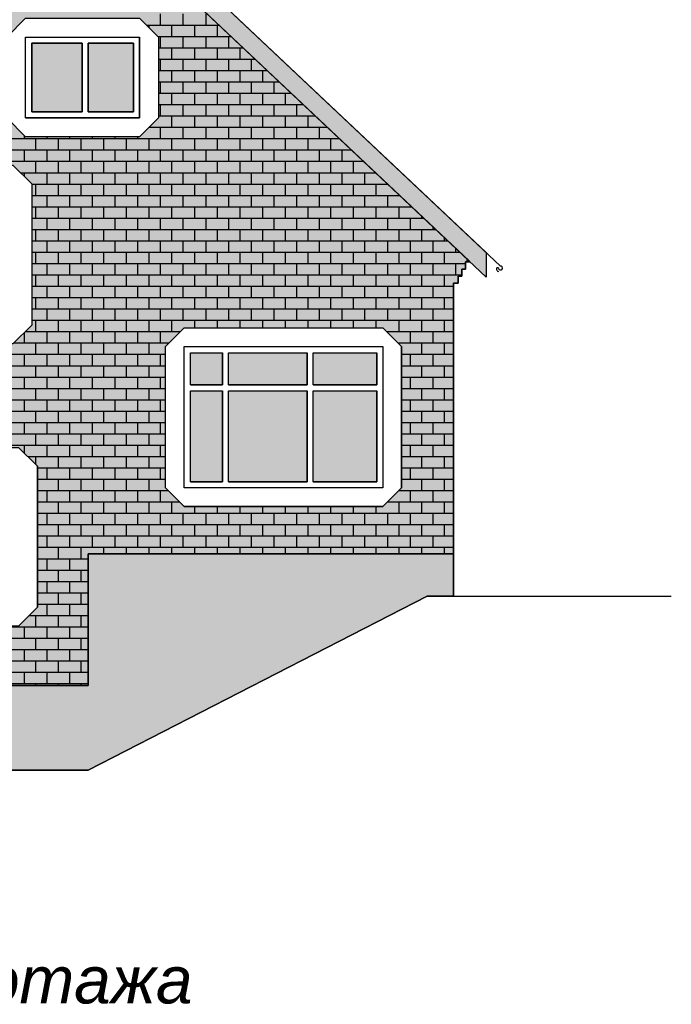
# Model space of a CAD drawing. Header units: millimetres. Extents: x 84778 to 227326, y -44398 to 146312.
# Tile 14 of 67: x 156916 to 163840, y -1358 to 9106. Entities that reach past the tile are written whole.
import ezdxf

# ---------------------------------------------------------------- set-up
doc = ezdxf.new("R2010")
doc.units = ezdxf.units.MM
doc.header["$LTSCALE"] = 10
for name, color, linetype, lineweight in [('Основная', 7, 'Continuous', 30), ('основной', 7, 'Continuous', 30), ('Тонкая', 7, 'Continuous', 25)]:
    doc.layers.add(name, color=color, linetype=linetype, lineweight=lineweight)
for name, color, linetype in [('ОТМЫВКА', 254, 'Continuous'), ('Отмывка 2', 7, 'Continuous'), ('Текст', 7, 'Continuous')]:
    doc.layers.add(name, color=color, linetype=linetype)
doc.styles.add('STIL 888', font='ARIALI.TTF')

msp = doc.modelspace()

# ---------------------------------------------------------------- hatches: boundary and pattern name
at = {"layer": 'Основная', "ltscale": 1000}
h = msp.add_hatch(color=7, dxfattribs=at)
h.paths.add_polyline_path([(157579.4, 8856.3), (157044.4, 8856.3), (157044.4, 8126.3), (157579.4, 8126.3)])
h.paths.add_polyline_path([(158124.4, 8856.3), (157644.4, 8856.3), (157644.4, 8126.3), (158124.4, 8126.3)])
h = msp.add_hatch(color=7, dxfattribs=at)
h.paths.add_polyline_path([(159069.4, 5566.2), (158729.4, 5566.2), (158729.4, 5226.2), (159069.4, 5226.2)])
h.paths.add_polyline_path([(159969.4, 5566.2), (159134.4, 5566.2), (159134.4, 5226.2), (159969.4, 5226.2)])
h.paths.add_polyline_path([(160709.4, 5566.2), (160034.4, 5566.2), (160034.4, 5226.2), (160709.4, 5226.2)])
h = msp.add_hatch(color=7, dxfattribs=at)
h.paths.add_polyline_path([(159069.4, 5161.2), (158729.4, 5161.2), (158729.4, 4196.2), (159069.4, 4196.2)])
h.paths.add_polyline_path([(159969.4, 5161.2), (159134.4, 5161.2), (159134.4, 4196.2), (159969.4, 4196.2)])
h.paths.add_polyline_path([(160709.4, 5161.2), (160034.4, 5161.2), (160034.4, 4196.2), (160709.4, 4196.2)])
h = msp.add_hatch(color=254, dxfattribs=at)
h.paths.add_polyline_path([(150164.3, 2031.3), (148644.4, 2031.3), (148644.4, 1881.3), (148344.4, 1881.3), (148344.4, 1731.3), (148044.4, 1731.3), (148044.4, 1581.3), (147744.4, 1581.3), (147744.4, 1431.3), (147444.4, 1431.3), (147444.4, 1281.3), (147144.4, 1281.3), (147144.4, 1131.3), (150164.3, 1131.3)])
h.paths.add_polyline_path([(161244.4, 2981.3), (161524.4, 2981.3), (161524.4, 3431.3), (157644.4, 3431.3), (157644.4, 2031.3), (150164.5, 2031.3), (150164.3, 1131.3), (157644.4, 1131.3)])
at = {"layer": 'ОТМЫВКА', "ltscale": 1000}
h = msp.add_hatch(color=31, dxfattribs=at)
h.paths.add_polyline_path([(158464.4, 5631.2), (158664.4, 5831.2), (160774.4, 5831.2), (160974.4, 5631.2), (160974.4, 4131.2), (160774.4, 3931.2), (158664.4, 3931.2), (158464.4, 4131.2)], flags=16)
h.paths.add_polyline_path([(154534.4, 7361.3), (154734.4, 7561.3), (156844.4, 7561.3), (157044.4, 7361.3), (157044.4, 5861.3), (156844.4, 5661.3), (154734.4, 5661.3), (154534.4, 5861.3)], flags=16)
h.paths.add_polyline_path([(156779.4, 8921.3), (156979.4, 9121.3), (158189.4, 9121.3), (158389.4, 8921.3), (158389.4, 8061.3), (158189.4, 7861.3), (156979.4, 7861.3), (156779.4, 8061.3)], flags=16)
h.paths.add_polyline_path([(149998.6, 5266.3), (150034.4, 5266.2), (150034.4, 5191.2), (150074.4, 5191.2), (150074.4, 5116.2), (150114.4, 5116.2), (150114.4, 5041.2), (150164.5, 5041.2), (150164.5, 2031.3), (157644.4, 2031.3), (157644.4, 3431.3), (161524.4, 3431.3), (161524.2, 6306.2), (161574.4, 6306.2), (161574.4, 6381.2), (161614.4, 6381.2), (161614.4, 6456.2), (161654.4, 6456.3), (161654.4, 6531.3), (161694.4, 6531.3), (161694.4, 6539), (157644.4, 10361.3)])
h.paths.add_polyline_path([(153994.5, 4361.3), (154194.5, 4561.3), (156904.5, 4561.3), (157104.4, 4361.3), (157104.4, 2861.3), (156904.4, 2661.3), (154194.4, 2661.3), (153994.4, 2861.3)], flags=16)
h.paths.add_polyline_path([(152806.5, 4561.3), (153006.5, 4361.3), (153006.4, 2861.3), (152806.4, 2661.3), (150996.4, 2661.3), (150796.4, 2861.3), (150796.5, 4361.3), (150996.5, 4561.3)], flags=16)
edge = h.paths.add_edge_path(flags=0)
edge.add_line((160974.4, 4131.2), (160974.4, 5631.2))
at = {"layer": 'Отмывка 2', "ltscale": 1000}
h = msp.add_hatch(color=254, dxfattribs=at)
h.paths.add_polyline_path([(157644.4, 10361.3), (157644.4, 10621.3), (149815.5, 5404.2), (149815.5, 5144.2)])
h.paths.add_polyline_path([(157644.4, 10621.3), (157644.4, 10361.3), (161872.4, 6370.9), (161872.4, 6630.9)])

# ---------------------------------------------------------------- linework, layer by layer
at = {"layer": 'Основная', "ltscale": 1000}
for points in [[(157644.4, 10621.3), (161872.4, 6630.9), (161872.4, 6370.9), (157644.4, 10361.3)], [(161524.4, 3431.3), (161524.4, 6306.2), (161574.4, 6306.2), (161574.4, 6381.2), (161614.4, 6381.2), (161614.4, 6456.2), (161654.4, 6456.2), (161654.4, 6531.3), (161694.4, 6531.3)], [(150164.5, 2031), (157644.4, 2031), (157644.4, 3431.3), (161524.4, 3431.4)], [(161524.4, 3431.3), (161524.4, 2981.3)], [(146731.8, 1131.3), (157644.4, 1131.3), (161244.4, 2981.3), (163840.3, 2981.3)]]:
    msp.add_lwpolyline(points, dxfattribs=at)
at = {"layer": 'основной', "ltscale": 1000}
msp.add_lwpolyline([(157644.4, 10621.3), (161872.4, 6630.9), (161872.4, 6370.9), (157644.4, 10361.3)], dxfattribs=at)
at = {"layer": 'основной', "linetype": 'Continuous', "ltscale": 1000}
msp.add_lwpolyline([(161872.4, 6630.9), (161872.4, 6370.9)], dxfattribs=at)
at = {"layer": 'Тонкая', "ltscale": 1000}
for p, q in [((158413.5, 9048.7), (158413.5, 9169.4)), ((158654.8, 9048.7), (158654.8, 9169.4)), ((158896, 9048.7), (158896, 9169.4)), ((158261.9, 9048.7), (159035.1, 9048.7)), ((158292.8, 9017.8), (158292.8, 9048.7)), ((158534.1, 8928.1), (158534.1, 9048.7)), ((158775.4, 8928.1), (158775.4, 9048.7)), ((159016.7, 8928.1), (159016.7, 9048.7)), ((158382.5, 8928.1), (159162.9, 8928.1)), ((158413.5, 8807.4), (158413.5, 8928.1)), ((158654.8, 8807.4), (158654.8, 8928.1)), ((158896, 8807.4), (158896, 8928.1)), ((159137.4, 8807.4), (159137.4, 8928.1)), ((158389.4, 8807.4), (159290.7, 8807.4)), ((158534.1, 8686.8), (158534.1, 8807.4)), ((158775.4, 8686.8), (158775.4, 8807.4)), ((159016.7, 8686.8), (159016.7, 8807.4)), ((159258, 8686.8), (159258, 8807.4)), ((158389.4, 8686.8), (159418.6, 8686.8)), ((158413.5, 8566.1), (158413.5, 8686.8)), ((158654.8, 8566.1), (158654.8, 8686.8)), ((158896, 8566.1), (158896, 8686.8)), ((159137.4, 8566.1), (159137.4, 8686.8)), ((159378.6, 8566.1), (159378.6, 8686.8)), ((158389.4, 8566.1), (159546.4, 8566.1)), ((158534.1, 8445.5), (158534.1, 8566.1)), ((158775.4, 8445.5), (158775.4, 8566.1)), ((159016.7, 8445.5), (159016.7, 8566.1)), ((159258, 8445.5), (159258, 8566.1)), ((159499.3, 8445.5), (159499.3, 8566.1)), ((158389.4, 8445.5), (159674.3, 8445.5)), ((158413.5, 8324.8), (158413.5, 8445.5)), ((158654.8, 8324.8), (158654.8, 8445.5)), ((158896, 8324.8), (158896, 8445.5)), ((159137.4, 8324.8), (159137.4, 8445.5)), ((159378.6, 8324.8), (159378.6, 8445.5)), ((159620, 8324.8), (159620, 8445.5)), ((158389.4, 8324.8), (159802.1, 8324.8)), ((158534.1, 8204.2), (158534.1, 8324.8)), ((158775.4, 8204.2), (158775.4, 8324.8)), ((159016.7, 8204.2), (159016.7, 8324.8)), ((159258, 8204.2), (159258, 8324.8)), ((159499.3, 8204.2), (159499.3, 8324.8)), ((159740.6, 8204.2), (159740.6, 8324.8)), ((158389.4, 8204.2), (159929.9, 8204.2)), ((158413.5, 8083.5), (158413.5, 8204.2)), ((158654.8, 8083.5), (158654.8, 8204.2)), ((158896, 8083.5), (158896, 8204.2)), ((159137.4, 8083.5), (159137.4, 8204.2)), ((159378.6, 8083.5), (159378.6, 8204.2)), ((159620, 8083.5), (159620, 8204.2)), ((159861.2, 8083.5), (159861.2, 8204.2)), ((158389.4, 8083.5), (160057.8, 8083.5)), ((158534.1, 7962.9), (158534.1, 8083.5)), ((158775.4, 7962.9), (158775.4, 8083.5)), ((159016.7, 7962.9), (159016.7, 8083.5)), ((159258, 7962.9), (159258, 8083.5)), ((159499.3, 7962.9), (159499.3, 8083.5)), ((159740.6, 7962.9), (159740.6, 8083.5)), ((159981.9, 7962.9), (159981.9, 8083.5)), ((158291, 7962.9), (160185.6, 7962.9)), ((158292.8, 7962.9), (158292.8, 7964.7)), ((158413.5, 7842.2), (158413.5, 7962.9)), ((158654.8, 7842.2), (158654.8, 7962.9)), ((158896, 7842.2), (158896, 7962.9)), ((159137.4, 7842.2), (159137.4, 7962.9)), ((159378.6, 7842.2), (159378.6, 7962.9)), ((159620, 7842.2), (159620, 7962.9)), ((159861.2, 7842.2), (159861.2, 7962.9)), ((160102.5, 7842.2), (160102.5, 7962.9)), ((156965.6, 7842.2), (156965.6, 7875)), ((157207, 7842.2), (157207, 7861.3)), ((157448.2, 7842.2), (157448.2, 7861.3)), ((157689.5, 7842.2), (157689.5, 7861.3)), ((157930.9, 7842.2), (157930.9, 7861.3)), ((158172.1, 7842.2), (158172.1, 7861.3)), ((153864.2, 7842.2), (160313.4, 7842.2)), ((157086.3, 7721.6), (157086.3, 7842.2)), ((157327.6, 7721.6), (157327.6, 7842.2)), ((157568.9, 7721.6), (157568.9, 7842.2)), ((157810.2, 7721.6), (157810.2, 7842.2)), ((158051.5, 7721.6), (158051.5, 7842.2)), ((158292.8, 7721.6), (158292.8, 7842.2)), ((158534.1, 7721.6), (158534.1, 7842.2)), ((158775.4, 7721.6), (158775.4, 7842.2)), ((159016.7, 7721.6), (159016.7, 7842.2)), ((159258, 7721.6), (159258, 7842.2)), ((159499.3, 7721.6), (159499.3, 7842.2)), ((159740.6, 7721.6), (159740.6, 7842.2)), ((159981.9, 7721.6), (159981.9, 7842.2)), ((160223.2, 7721.6), (160223.2, 7842.2)), ((153683.2, 7721.6), (160441.3, 7721.6)), ((156965.6, 7600.9), (156965.6, 7721.6)), ((157207, 7600.9), (157207, 7721.6)), ((157448.2, 7600.9), (157448.2, 7721.6)), ((157689.5, 7600.9), (157689.5, 7721.6)), ((157930.9, 7600.9), (157930.9, 7721.6)), ((158172.1, 7600.9), (158172.1, 7721.6)), ((158413.5, 7600.9), (158413.5, 7721.6)), ((158654.8, 7600.9), (158654.8, 7721.6)), ((158896, 7600.9), (158896, 7721.6)), ((159137.4, 7600.9), (159137.4, 7721.6)), ((159378.6, 7600.9), (159378.6, 7721.6)), ((159620, 7600.9), (159620, 7721.6)), ((159861.2, 7600.9), (159861.2, 7721.6)), ((160102.5, 7600.9), (160102.5, 7721.6)), ((160343.9, 7600.9), (160343.9, 7721.6)), ((153502.1, 7600.9), (160569.1, 7600.9)), ((157086.3, 7480.3), (157086.3, 7600.9)), ((157327.6, 7480.3), (157327.6, 7600.9)), ((157568.9, 7480.3), (157568.9, 7600.9)), ((157810.2, 7480.3), (157810.2, 7600.9)), ((158051.5, 7480.3), (158051.5, 7600.9)), ((158292.8, 7480.3), (158292.8, 7600.9)), ((158534.1, 7480.3), (158534.1, 7600.9)), ((158775.4, 7480.3), (158775.4, 7600.9)), ((159016.7, 7480.3), (159016.7, 7600.9)), ((159258, 7480.3), (159258, 7600.9)), ((159499.3, 7480.3), (159499.3, 7600.9)), ((159740.6, 7480.3), (159740.6, 7600.9)), ((159981.9, 7480.3), (159981.9, 7600.9)), ((160223.2, 7480.3), (160223.2, 7600.9)), ((160464.5, 7480.3), (160464.5, 7600.9)), ((156925.3, 7480.3), (160697, 7480.3)), ((156965.6, 7440), (156965.6, 7480.3)), ((157207, 7359.6), (157207, 7480.3)), ((157448.2, 7359.6), (157448.2, 7480.3)), ((157689.5, 7359.6), (157689.5, 7480.3)), ((157930.9, 7359.6), (157930.9, 7480.3)), ((158172.1, 7359.6), (158172.1, 7480.3)), ((158413.5, 7359.6), (158413.5, 7480.3)), ((158654.8, 7359.6), (158654.8, 7480.3)), ((158896, 7359.6), (158896, 7480.3)), ((159137.4, 7359.6), (159137.4, 7480.3)), ((159378.6, 7359.6), (159378.6, 7480.3)), ((159620, 7359.6), (159620, 7480.3)), ((159861.2, 7359.6), (159861.2, 7480.3)), ((160102.5, 7359.6), (160102.5, 7480.3)), ((160343.9, 7359.6), (160343.9, 7480.3)), ((160585.1, 7359.6), (160585.1, 7480.3)), ((157044.4, 7359.6), (160824.8, 7359.6)), ((157086.3, 7239), (157086.3, 7359.6)), ((157327.6, 7239), (157327.6, 7359.6)), ((157568.9, 7239), (157568.9, 7359.6)), ((157810.2, 7239), (157810.2, 7359.6)), ((158051.5, 7239), (158051.5, 7359.6)), ((158292.8, 7239), (158292.8, 7359.6)), ((158534.1, 7239), (158534.1, 7359.6)), ((158775.4, 7239), (158775.4, 7359.6)), ((159016.7, 7239), (159016.7, 7359.6)), ((159258, 7239), (159258, 7359.6)), ((159499.3, 7239), (159499.3, 7359.6)), ((159740.6, 7239), (159740.6, 7359.6)), ((159981.9, 7239), (159981.9, 7359.6)), ((160223.2, 7239), (160223.2, 7359.6)), ((160464.5, 7239), (160464.5, 7359.6)), ((160705.8, 7239), (160705.8, 7359.6)), ((157044.4, 7239), (160952.6, 7239)), ((157207, 7118.3), (157207, 7239)), ((157448.2, 7118.3), (157448.2, 7239)), ((157689.5, 7118.3), (157689.5, 7239)), ((157930.9, 7118.3), (157930.9, 7239)), ((158172.1, 7118.3), (158172.1, 7239)), ((158413.5, 7118.3), (158413.5, 7239)), ((158654.8, 7118.3), (158654.8, 7239)), ((158896, 7118.3), (158896, 7239)), ((159137.4, 7118.3), (159137.4, 7239)), ((159378.6, 7118.3), (159378.6, 7239)), ((159620, 7118.3), (159620, 7239)), ((159861.2, 7118.3), (159861.2, 7239)), ((160102.5, 7118.3), (160102.5, 7239)), ((160343.9, 7118.3), (160343.9, 7239)), ((160585.1, 7118.3), (160585.1, 7239)), ((160826.5, 7118.3), (160826.5, 7239)), ((160947.1, 7239), (160947.1, 7244.2)), ((157044.4, 7118.3), (161080.5, 7118.3)), ((157086.3, 6997.7), (157086.3, 7118.3)), ((157327.6, 6997.7), (157327.6, 7118.3)), ((157568.9, 6997.7), (157568.9, 7118.3)), ((157810.2, 6997.7), (157810.2, 7118.3)), ((158051.5, 6997.7), (158051.5, 7118.3)), ((158292.8, 6997.7), (158292.8, 7118.3)), ((158534.1, 6997.7), (158534.1, 7118.3)), ((158775.4, 6997.7), (158775.4, 7118.3)), ((159016.7, 6997.7), (159016.7, 7118.3)), ((159258, 6997.7), (159258, 7118.3)), ((159499.3, 6997.7), (159499.3, 7118.3)), ((159740.6, 6997.7), (159740.6, 7118.3)), ((159981.9, 6997.7), (159981.9, 7118.3)), ((160223.2, 6997.7), (160223.2, 7118.3)), ((160464.5, 6997.7), (160464.5, 7118.3)), ((160705.8, 6997.7), (160705.8, 7118.3)), ((160947.1, 6997.7), (160947.1, 7118.3)), ((161067.8, 7118.3), (161067.8, 7130.4)), ((161188.4, 6997.7), (161188.4, 7016.5)), ((157044.4, 6997.7), (161208.3, 6997.7)), ((157207, 6877), (157207, 6997.7)), ((157448.2, 6877), (157448.2, 6997.7)), ((157689.5, 6877), (157689.5, 6997.7)), ((157930.9, 6877), (157930.9, 6997.7)), ((158172.1, 6877), (158172.1, 6997.7)), ((158413.5, 6877), (158413.5, 6997.7)), ((158654.8, 6877), (158654.8, 6997.7)), ((158896, 6877), (158896, 6997.7)), ((159137.4, 6877), (159137.4, 6997.7)), ((159378.6, 6877), (159378.6, 6997.7)), ((159620, 6877), (159620, 6997.7)), ((159861.2, 6877), (159861.2, 6997.7)), ((160102.5, 6877), (160102.5, 6997.7)), ((160343.9, 6877), (160343.9, 6997.7)), ((160585.1, 6877), (160585.1, 6997.7)), ((160826.5, 6877), (160826.5, 6997.7)), ((161067.8, 6877), (161067.8, 6997.7)), ((157044.4, 6877), (161336.2, 6877)), ((157086.3, 6756.4), (157086.3, 6877)), ((157327.6, 6756.4), (157327.6, 6877)), ((157568.9, 6756.4), (157568.9, 6877)), ((157810.2, 6756.4), (157810.2, 6877)), ((158051.5, 6756.4), (158051.5, 6877)), ((158292.8, 6756.4), (158292.8, 6877)), ((158534.1, 6756.4), (158534.1, 6877)), ((158775.4, 6756.4), (158775.4, 6877)), ((159016.7, 6756.4), (159016.7, 6877)), ((159258, 6756.4), (159258, 6877)), ((159499.3, 6756.4), (159499.3, 6877)), ((159740.6, 6756.4), (159740.6, 6877)), ((159981.9, 6756.4), (159981.9, 6877)), ((160223.2, 6756.4), (160223.2, 6877)), ((160464.5, 6756.4), (160464.5, 6877)), ((160705.8, 6756.4), (160705.8, 6877)), ((160947.1, 6756.4), (160947.1, 6877)), ((161188.4, 6756.4), (161188.4, 6877)), ((161309, 6877), (161309, 6902.6)), ((157044.4, 6756.4), (161464, 6756.4)), ((157207, 6635.7), (157207, 6756.4)), ((157448.2, 6635.7), (157448.2, 6756.4)), ((157689.5, 6635.7), (157689.5, 6756.4)), ((157930.9, 6635.7), (157930.9, 6756.4)), ((158172.1, 6635.7), (158172.1, 6756.4)), ((158413.5, 6635.7), (158413.5, 6756.4)), ((158654.8, 6635.7), (158654.8, 6756.4)), ((158896, 6635.7), (158896, 6756.4)), ((159137.4, 6635.7), (159137.4, 6756.4)), ((159378.6, 6635.7), (159378.6, 6756.4)), ((159620, 6635.7), (159620, 6756.4)), ((159861.2, 6635.7), (159861.2, 6756.4)), ((160102.5, 6635.7), (160102.5, 6756.4)), ((160343.9, 6635.7), (160343.9, 6756.4)), ((160585.1, 6635.7), (160585.1, 6756.4)), ((160826.5, 6635.7), (160826.5, 6756.4)), ((161067.8, 6635.7), (161067.8, 6756.4)), ((161309, 6635.7), (161309, 6756.4)), ((161429.7, 6756.4), (161429.7, 6788.8)), ((157044.4, 6635.7), (161591.8, 6635.7)), ((157086.3, 6515.1), (157086.3, 6635.7)), ((157327.6, 6515.1), (157327.6, 6635.7)), ((157568.9, 6515.1), (157568.9, 6635.7)), ((157810.2, 6515.1), (157810.2, 6635.7)), ((158051.5, 6515.1), (158051.5, 6635.7)), ((158292.8, 6515.1), (158292.8, 6635.7)), ((158534.1, 6515.1), (158534.1, 6635.7)), ((158775.4, 6515.1), (158775.4, 6635.7)), ((159016.7, 6515.1), (159016.7, 6635.7)), ((159258, 6515.1), (159258, 6635.7)), ((159499.3, 6515.1), (159499.3, 6635.7)), ((159740.6, 6515.1), (159740.6, 6635.7)), ((159981.9, 6515.1), (159981.9, 6635.7)), ((160223.2, 6515.1), (160223.2, 6635.7)), ((160464.5, 6515.1), (160464.5, 6635.7)), ((160705.8, 6515.1), (160705.8, 6635.7)), ((160947.1, 6515.1), (160947.1, 6635.7)), ((161188.4, 6515.1), (161188.4, 6635.7)), ((161429.7, 6515.1), (161429.7, 6635.7)), ((161550.4, 6635.7), (161550.4, 6674.9)), ((157044.4, 6515.1), (161654.4, 6515.1)), ((157207, 6394.4), (157207, 6515.1)), ((157448.2, 6394.4), (157448.2, 6515.1)), ((157689.5, 6394.4), (157689.5, 6515.1)), ((157930.9, 6394.4), (157930.9, 6515.1)), ((158172.1, 6394.4), (158172.1, 6515.1)), ((158413.5, 6394.4), (158413.5, 6515.1)), ((158654.8, 6394.4), (158654.8, 6515.1)), ((158896, 6394.4), (158896, 6515.1)), ((159137.4, 6394.4), (159137.4, 6515.1)), ((159378.6, 6394.4), (159378.6, 6515.1)), ((159620, 6394.4), (159620, 6515.1)), ((159861.2, 6394.4), (159861.2, 6515.1)), ((160102.5, 6394.4), (160102.5, 6515.1)), ((160343.9, 6394.4), (160343.9, 6515.1)), ((160585.1, 6394.4), (160585.1, 6515.1)), ((160826.5, 6394.4), (160826.5, 6515.1)), ((161067.8, 6394.4), (161067.8, 6515.1)), ((161309, 6394.4), (161309, 6515.1)), ((161550.4, 6394.4), (161550.4, 6515.1)), ((161671, 6531.3), (161671, 6561)), ((157044.4, 6394.4), (161614.4, 6394.4)), ((157086.3, 6273.8), (157086.3, 6394.4)), ((157327.6, 6273.8), (157327.6, 6394.4)), ((157568.9, 6273.8), (157568.9, 6394.4)), ((157810.2, 6273.8), (157810.2, 6394.4)), ((158051.5, 6273.8), (158051.5, 6394.4)), ((158292.8, 6273.8), (158292.8, 6394.4)), ((158534.1, 6273.8), (158534.1, 6394.4)), ((158775.4, 6273.8), (158775.4, 6394.4)), ((159016.7, 6273.8), (159016.7, 6394.4)), ((159258, 6273.8), (159258, 6394.4)), ((159499.3, 6273.8), (159499.3, 6394.4)), ((159740.6, 6273.8), (159740.6, 6394.4)), ((159981.9, 6273.8), (159981.9, 6394.4)), ((160223.2, 6273.8), (160223.2, 6394.4)), ((160464.5, 6273.8), (160464.5, 6394.4)), ((160705.8, 6273.8), (160705.8, 6394.4)), ((160947.1, 6273.8), (160947.1, 6394.4)), ((161188.4, 6273.8), (161188.4, 6394.4)), ((161429.7, 6273.8), (161429.7, 6394.4)), ((157044.4, 6273.8), (161524.2, 6273.8)), ((157207, 6153.1), (157207, 6273.8)), ((157448.2, 6153.1), (157448.2, 6273.8)), ((157689.5, 6153.1), (157689.5, 6273.8)), ((157930.9, 6153.1), (157930.9, 6273.8)), ((158172.1, 6153.1), (158172.1, 6273.8)), ((158413.5, 6153.1), (158413.5, 6273.8)), ((158654.8, 6153.1), (158654.8, 6273.8)), ((158896, 6153.1), (158896, 6273.8)), ((159137.4, 6153.1), (159137.4, 6273.8)), ((159378.6, 6153.1), (159378.6, 6273.8)), ((159620, 6153.1), (159620, 6273.8)), ((159861.2, 6153.1), (159861.2, 6273.8)), ((160102.5, 6153.1), (160102.5, 6273.8)), ((160343.9, 6153.1), (160343.9, 6273.8)), ((160585.1, 6153.1), (160585.1, 6273.8)), ((160826.5, 6153.1), (160826.5, 6273.8)), ((161067.8, 6153.1), (161067.8, 6273.8)), ((161309, 6153.1), (161309, 6273.8)), ((157044.4, 6153.1), (161524.2, 6153.1)), ((157086.3, 6032.5), (157086.3, 6153.1)), ((157327.6, 6032.5), (157327.6, 6153.1)), ((157568.9, 6032.5), (157568.9, 6153.1)), ((157810.2, 6032.5), (157810.2, 6153.1)), ((158051.5, 6032.5), (158051.5, 6153.1)), ((158292.8, 6032.5), (158292.8, 6153.1)), ((158534.1, 6032.5), (158534.1, 6153.1)), ((158775.4, 6032.5), (158775.4, 6153.1)), ((159016.7, 6032.5), (159016.7, 6153.1)), ((159258, 6032.5), (159258, 6153.1)), ((159499.3, 6032.5), (159499.3, 6153.1)), ((159740.6, 6032.5), (159740.6, 6153.1)), ((159981.9, 6032.5), (159981.9, 6153.1)), ((160223.2, 6032.5), (160223.2, 6153.1)), ((160464.5, 6032.5), (160464.5, 6153.1)), ((160705.8, 6032.5), (160705.8, 6153.1)), ((160947.1, 6032.5), (160947.1, 6153.1)), ((161188.4, 6032.5), (161188.4, 6153.1)), ((161429.7, 6032.5), (161429.7, 6153.1)), ((157044.4, 6032.5), (161524.2, 6032.5)), ((157207, 5911.8), (157207, 6032.5)), ((157448.2, 5911.8), (157448.2, 6032.5)), ((157689.5, 5911.8), (157689.5, 6032.5)), ((157930.9, 5911.8), (157930.9, 6032.5)), ((158172.1, 5911.8), (158172.1, 6032.5)), ((158413.5, 5911.8), (158413.5, 6032.5)), ((158654.8, 5911.8), (158654.8, 6032.5)), ((158896, 5911.8), (158896, 6032.5)), ((159137.4, 5911.8), (159137.4, 6032.5)), ((159378.6, 5911.8), (159378.6, 6032.5)), ((159620, 5911.8), (159620, 6032.5)), ((159861.2, 5911.8), (159861.2, 6032.5)), ((160102.5, 5911.8), (160102.5, 6032.5)), ((160343.9, 5911.8), (160343.9, 6032.5)), ((160585.1, 5911.8), (160585.1, 6032.5)), ((160826.5, 5911.8), (160826.5, 6032.5)), ((161067.8, 5911.8), (161067.8, 6032.5)), ((161309, 5911.8), (161309, 6032.5)), ((157044.4, 5911.8), (161524.2, 5911.8)), ((157086.3, 5791.2), (157086.3, 5911.8)), ((157327.6, 5791.2), (157327.6, 5911.8)), ((157568.9, 5791.2), (157568.9, 5911.8)), ((157810.2, 5791.2), (157810.2, 5911.8)), ((158051.5, 5791.2), (158051.5, 5911.8)), ((158292.8, 5791.2), (158292.8, 5911.8)), ((158534.1, 5791.2), (158534.1, 5911.8)), ((158775.4, 5831.2), (158775.4, 5911.8)), ((159016.7, 5831.2), (159016.7, 5911.8)), ((159258, 5831.2), (159258, 5911.8)), ((159499.3, 5831.2), (159499.3, 5911.8)), ((159740.6, 5831.2), (159740.6, 5911.8)), ((159981.9, 5831.2), (159981.9, 5911.8)), ((160223.2, 5831.2), (160223.2, 5911.8)), ((160464.5, 5831.2), (160464.5, 5911.8)), ((160705.8, 5831.2), (160705.8, 5911.8)), ((160947.1, 5791.2), (160947.1, 5911.8)), ((161188.4, 5791.2), (161188.4, 5911.8)), ((161429.7, 5791.2), (161429.7, 5911.8)), ((156965.6, 5670.5), (156965.6, 5782.6)), ((156974.3, 5791.2), (158624.3, 5791.2)), ((157207, 5670.5), (157207, 5791.2)), ((157448.2, 5670.5), (157448.2, 5791.2)), ((157689.5, 5670.5), (157689.5, 5791.2)), ((157930.9, 5670.5), (157930.9, 5791.2)), ((158172.1, 5670.5), (158172.1, 5791.2)), ((158413.5, 5670.5), (158413.5, 5791.2)), ((160814.4, 5791.2), (161524.2, 5791.2)), ((160826.5, 5779.1), (160826.5, 5791.2)), ((161067.8, 5670.5), (161067.8, 5791.2)), ((161309, 5670.5), (161309, 5791.2)), ((156853.6, 5670.5), (158503.7, 5670.5)), ((157086.3, 5549.9), (157086.3, 5670.5)), ((157327.6, 5549.9), (157327.6, 5670.5)), ((157568.9, 5549.9), (157568.9, 5670.5)), ((157810.2, 5549.9), (157810.2, 5670.5)), ((158051.5, 5549.9), (158051.5, 5670.5)), ((158292.8, 5549.9), (158292.8, 5670.5)), ((160935, 5670.5), (161524.3, 5670.5)), ((160947.1, 5658.5), (160947.1, 5670.5)), ((161188.4, 5549.9), (161188.4, 5670.5)), ((161429.7, 5549.9), (161429.7, 5670.5)), ((150424.2, 5549.9), (158464.4, 5549.9)), ((156965.6, 5429.2), (156965.6, 5549.9)), ((157207, 5429.2), (157207, 5549.9)), ((157448.2, 5429.2), (157448.2, 5549.9)), ((157689.5, 5429.2), (157689.5, 5549.9)), ((157930.9, 5429.2), (157930.9, 5549.9)), ((158172.1, 5429.2), (158172.1, 5549.9)), ((158413.5, 5429.2), (158413.5, 5549.9)), ((160974.4, 5549.9), (161524.3, 5549.9)), ((161067.8, 5429.2), (161067.8, 5549.9)), ((161309, 5429.2), (161309, 5549.9)), ((150243.2, 5429.2), (158464.4, 5429.2)), ((157086.3, 5308.6), (157086.3, 5429.2)), ((157327.6, 5308.6), (157327.6, 5429.2)), ((157568.9, 5308.6), (157568.9, 5429.2)), ((157810.2, 5308.6), (157810.2, 5429.2)), ((158051.5, 5308.6), (158051.5, 5429.2)), ((158292.8, 5308.6), (158292.8, 5429.2)), ((160974.4, 5429.2), (161524.3, 5429.2)), ((161188.4, 5308.6), (161188.4, 5429.2)), ((161429.7, 5308.6), (161429.7, 5429.2)), ((150062.1, 5308.6), (158464.4, 5308.6)), ((156965.6, 5187.9), (156965.6, 5308.6)), ((157207, 5187.9), (157207, 5308.6)), ((157448.2, 5187.9), (157448.2, 5308.6)), ((157689.5, 5187.9), (157689.5, 5308.6)), ((157930.9, 5187.9), (157930.9, 5308.6)), ((158172.1, 5187.9), (158172.1, 5308.6)), ((158413.5, 5187.9), (158413.5, 5308.6)), ((160974.4, 5308.6), (161524.3, 5308.6)), ((161067.8, 5187.9), (161067.8, 5308.6)), ((161309, 5187.9), (161309, 5308.6)), ((150074.4, 5187.9), (158464.4, 5187.9)), ((157086.3, 5067.3), (157086.3, 5187.9)), ((157327.6, 5067.3), (157327.6, 5187.9)), ((157568.9, 5067.3), (157568.9, 5187.9)), ((157810.2, 5067.3), (157810.2, 5187.9)), ((158051.5, 5067.3), (158051.5, 5187.9)), ((158292.8, 5067.3), (158292.8, 5187.9)), ((160974.4, 5187.9), (161524.3, 5187.9)), ((161188.4, 5067.3), (161188.4, 5187.9)), ((161429.7, 5067.3), (161429.7, 5187.9)), ((150114.4, 5067.3), (158464.4, 5067.3)), ((156965.6, 4946.6), (156965.6, 5067.3)), ((157207, 4946.6), (157207, 5067.3)), ((157448.2, 4946.6), (157448.2, 5067.3)), ((157689.5, 4946.6), (157689.5, 5067.3)), ((157930.9, 4946.6), (157930.9, 5067.3)), ((158172.1, 4946.6), (158172.1, 5067.3)), ((158413.5, 4946.6), (158413.5, 5067.3)), ((160974.4, 5067.3), (161524.3, 5067.3)), ((161067.8, 4946.6), (161067.8, 5067.3)), ((161309, 4946.6), (161309, 5067.3)), ((150164.5, 4946.6), (158464.4, 4946.6)), ((157086.3, 4826), (157086.3, 4946.6)), ((157327.6, 4826), (157327.6, 4946.6)), ((157568.9, 4826), (157568.9, 4946.6)), ((157810.2, 4826), (157810.2, 4946.6)), ((158051.5, 4826), (158051.5, 4946.6)), ((158292.8, 4826), (158292.8, 4946.6)), ((160974.4, 4946.6), (161524.3, 4946.6)), ((161188.4, 4826), (161188.4, 4946.6)), ((161429.7, 4826), (161429.7, 4946.6)), ((150164.5, 4826), (158464.4, 4826)), ((156965.6, 4705.3), (156965.6, 4826)), ((157207, 4705.3), (157207, 4826)), ((157448.2, 4705.3), (157448.2, 4826)), ((157689.5, 4705.3), (157689.5, 4826)), ((157930.9, 4705.3), (157930.9, 4826)), ((158172.1, 4705.3), (158172.1, 4826)), ((158413.5, 4705.3), (158413.5, 4826)), ((160974.4, 4826), (161524.3, 4826)), ((161067.8, 4705.3), (161067.8, 4826)), ((161309, 4705.3), (161309, 4826)), ((150164.5, 4705.3), (158464.4, 4705.3)), ((157086.3, 4584.7), (157086.3, 4705.3)), ((157327.6, 4584.7), (157327.6, 4705.3)), ((157568.9, 4584.7), (157568.9, 4705.3)), ((157810.2, 4584.7), (157810.2, 4705.3)), ((158051.5, 4584.7), (158051.5, 4705.3)), ((158292.8, 4584.7), (158292.8, 4705.3)), ((160974.4, 4705.3), (161524.3, 4705.3)), ((161188.4, 4584.7), (161188.4, 4705.3)), ((161429.7, 4584.7), (161429.7, 4705.3)), ((150164.5, 4584.7), (158464.4, 4584.7)), ((156965.6, 4500.1), (156965.6, 4584.7)), ((157207, 4464), (157207, 4584.7)), ((157448.2, 4464), (157448.2, 4584.7)), ((157689.5, 4464), (157689.5, 4584.7)), ((157930.9, 4464), (157930.9, 4584.7)), ((158172.1, 4464), (158172.1, 4584.7)), ((158413.5, 4464), (158413.5, 4584.7)), ((160974.4, 4584.7), (161524.3, 4584.7)), ((161067.8, 4464), (161067.8, 4584.7)), ((161309, 4464), (161309, 4584.7)), ((157001.7, 4464), (158464.4, 4464)), ((157086.3, 4379.4), (157086.3, 4464)), ((157327.6, 4343.4), (157327.6, 4464)), ((157568.9, 4343.4), (157568.9, 4464)), ((157810.2, 4343.4), (157810.2, 4464)), ((158051.5, 4343.4), (158051.5, 4464)), ((158292.8, 4343.4), (158292.8, 4464)), ((160974.4, 4464), (161524.3, 4464)), ((161188.4, 4343.4), (161188.4, 4464)), ((161429.7, 4343.4), (161429.7, 4464)), ((157104.4, 4343.4), (158464.4, 4343.4)), ((157207, 4222.7), (157207, 4343.4)), ((157448.2, 4222.7), (157448.2, 4343.4)), ((157689.5, 4222.7), (157689.5, 4343.4)), ((157930.9, 4222.7), (157930.9, 4343.4)), ((158172.1, 4222.7), (158172.1, 4343.4)), ((158413.5, 4222.7), (158413.5, 4343.4)), ((160974.4, 4343.4), (161524.3, 4343.4)), ((161067.8, 4222.7), (161067.8, 4343.4)), ((161309, 4222.7), (161309, 4343.4)), ((157104.4, 4222.7), (158464.4, 4222.7)), ((157327.6, 4102.1), (157327.6, 4222.7)), ((157568.9, 4102.1), (157568.9, 4222.7)), ((157810.2, 4102.1), (157810.2, 4222.7)), ((158051.5, 4102.1), (158051.5, 4222.7)), ((158292.8, 4102.1), (158292.8, 4222.7)), ((160974.4, 4222.7), (161524.3, 4222.7)), ((161188.4, 4102.1), (161188.4, 4222.7)), ((161429.7, 4102.1), (161429.7, 4222.7)), ((157104.4, 4102.1), (158493.5, 4102.1)), ((157207, 3981.4), (157207, 4102.1)), ((157448.2, 3981.4), (157448.2, 4102.1)), ((157689.5, 3981.4), (157689.5, 4102.1)), ((157930.9, 3981.4), (157930.9, 4102.1)), ((158172.1, 3981.4), (158172.1, 4102.1)), ((158413.5, 3981.4), (158413.5, 4102.1)), ((160945.2, 4102.1), (161524.3, 4102.1)), ((160947.1, 4102.1), (160947.1, 4104)), ((161067.8, 3981.4), (161067.8, 4102.1)), ((161309, 3981.4), (161309, 4102.1)), ((157104.4, 3981.4), (158614.1, 3981.4)), ((157327.6, 3860.8), (157327.6, 3981.4)), ((157568.9, 3860.8), (157568.9, 3981.4)), ((157810.2, 3860.8), (157810.2, 3981.4)), ((158051.5, 3860.8), (158051.5, 3981.4)), ((158292.8, 3860.8), (158292.8, 3981.4)), ((158534.1, 3860.8), (158534.1, 3981.4)), ((160824.6, 3981.4), (161524.3, 3981.4)), ((160826.5, 3981.4), (160826.5, 3983.3)), ((160947.1, 3860.8), (160947.1, 3981.4)), ((161188.4, 3860.8), (161188.4, 3981.4)), ((161429.7, 3860.8), (161429.7, 3981.4)), ((158775.4, 3860.8), (158775.4, 3931.2)), ((159016.7, 3860.8), (159016.7, 3931.2)), ((159258, 3860.8), (159258, 3931.2)), ((159499.3, 3860.8), (159499.3, 3931.2)), ((159740.6, 3860.8), (159740.6, 3931.2)), ((159981.9, 3860.8), (159981.9, 3931.2)), ((160223.2, 3860.8), (160223.2, 3931.2)), ((160464.5, 3860.8), (160464.5, 3931.2)), ((160705.8, 3860.8), (160705.8, 3931.2)), ((157104.4, 3860.8), (161524.3, 3860.8)), ((157207, 3740.1), (157207, 3860.8)), ((157448.2, 3740.1), (157448.2, 3860.8)), ((157689.5, 3740.1), (157689.5, 3860.8)), ((157930.9, 3740.1), (157930.9, 3860.8)), ((158172.1, 3740.1), (158172.1, 3860.8)), ((158413.5, 3740.1), (158413.5, 3860.8)), ((158654.8, 3740.1), (158654.8, 3860.8)), ((158896, 3740.1), (158896, 3860.8)), ((159137.4, 3740.1), (159137.4, 3860.8)), ((159378.6, 3740.1), (159378.6, 3860.8)), ((159620, 3740.1), (159620, 3860.8)), ((159861.2, 3740.1), (159861.2, 3860.8)), ((160102.5, 3740.1), (160102.5, 3860.8)), ((160343.9, 3740.1), (160343.9, 3860.8)), ((160585.1, 3740.1), (160585.1, 3860.8)), ((160826.5, 3740.1), (160826.5, 3860.8)), ((161067.8, 3740.1), (161067.8, 3860.8)), ((161309, 3740.1), (161309, 3860.8)), ((157104.4, 3740.1), (161524.3, 3740.1)), ((157327.6, 3619.5), (157327.6, 3740.1)), ((157568.9, 3619.5), (157568.9, 3740.1)), ((157810.2, 3619.5), (157810.2, 3740.1)), ((158051.5, 3619.5), (158051.5, 3740.1)), ((158292.8, 3619.5), (158292.8, 3740.1)), ((158534.1, 3619.5), (158534.1, 3740.1)), ((158775.4, 3619.5), (158775.4, 3740.1)), ((159016.7, 3619.5), (159016.7, 3740.1)), ((159258, 3619.5), (159258, 3740.1)), ((159499.3, 3619.5), (159499.3, 3740.1)), ((159740.6, 3619.5), (159740.6, 3740.1)), ((159981.9, 3619.5), (159981.9, 3740.1)), ((160223.2, 3619.5), (160223.2, 3740.1)), ((160464.5, 3619.5), (160464.5, 3740.1)), ((160705.8, 3619.5), (160705.8, 3740.1)), ((160947.1, 3619.5), (160947.1, 3740.1)), ((161188.4, 3619.5), (161188.4, 3740.1)), ((161429.7, 3619.5), (161429.7, 3740.1)), ((157104.4, 3619.5), (161524.3, 3619.5)), ((157207, 3498.8), (157207, 3619.5)), ((157448.2, 3498.8), (157448.2, 3619.5)), ((157689.5, 3498.8), (157689.5, 3619.5)), ((157930.9, 3498.8), (157930.9, 3619.5)), ((158172.1, 3498.8), (158172.1, 3619.5)), ((158413.5, 3498.8), (158413.5, 3619.5)), ((158654.8, 3498.8), (158654.8, 3619.5)), ((158896, 3498.8), (158896, 3619.5)), ((159137.4, 3498.8), (159137.4, 3619.5)), ((159378.6, 3498.8), (159378.6, 3619.5)), ((159620, 3498.8), (159620, 3619.5)), ((159861.2, 3498.8), (159861.2, 3619.5)), ((160102.5, 3498.8), (160102.5, 3619.5)), ((160343.9, 3498.8), (160343.9, 3619.5)), ((160585.1, 3498.8), (160585.1, 3619.5)), ((160826.5, 3498.8), (160826.5, 3619.5)), ((161067.8, 3498.8), (161067.8, 3619.5)), ((161309, 3498.8), (161309, 3619.5)), ((157104.4, 3498.8), (161524.3, 3498.8)), ((157327.6, 3378.2), (157327.6, 3498.8)), ((157568.9, 3378.2), (157568.9, 3498.8)), ((157810.2, 3431.3), (157810.2, 3498.8)), ((158051.5, 3431.3), (158051.5, 3498.8)), ((158292.8, 3431.3), (158292.8, 3498.8)), ((158534.1, 3431.3), (158534.1, 3498.8)), ((158775.4, 3431.3), (158775.4, 3498.8)), ((159016.7, 3431.3), (159016.7, 3498.8)), ((159258, 3431.3), (159258, 3498.8)), ((159499.3, 3431.3), (159499.3, 3498.8)), ((159740.6, 3431.3), (159740.6, 3498.8)), ((159981.9, 3431.3), (159981.9, 3498.8)), ((160223.2, 3431.3), (160223.2, 3498.8)), ((160464.5, 3431.3), (160464.5, 3498.8)), ((160705.8, 3431.3), (160705.8, 3498.8)), ((160947.1, 3431.3), (160947.1, 3498.8)), ((161188.4, 3431.3), (161188.4, 3498.8)), ((161429.7, 3431.3), (161429.7, 3498.8)), ((157104.4, 3378.2), (157644.4, 3378.2)), ((157207, 3257.5), (157207, 3378.2)), ((157448.2, 3257.5), (157448.2, 3378.2)), ((157104.4, 3257.5), (157644.4, 3257.5)), ((157327.6, 3136.9), (157327.6, 3257.5)), ((157568.9, 3136.9), (157568.9, 3257.5)), ((157104.4, 3136.9), (157644.4, 3136.9)), ((157207, 3016.2), (157207, 3136.9)), ((157448.2, 3016.2), (157448.2, 3136.9)), ((157104.4, 3016.2), (157644.4, 3016.2)), ((157327.6, 2895.6), (157327.6, 3016.2)), ((157568.9, 2895.6), (157568.9, 3016.2)), ((157104.4, 2895.6), (157644.4, 2895.6)), ((157207, 2774.9), (157207, 2895.6)), ((157448.2, 2774.9), (157448.2, 2895.6)), ((157018.1, 2774.9), (157644.4, 2774.9)), ((157086.3, 2654.3), (157086.3, 2774.9)), ((157327.6, 2654.3), (157327.6, 2774.9)), ((157568.9, 2654.3), (157568.9, 2774.9)), ((150164.5, 2654.3), (157644.4, 2654.3)), ((156965.6, 2533.6), (156965.6, 2654.3)), ((157207, 2533.6), (157207, 2654.3)), ((157448.2, 2533.6), (157448.2, 2654.3)), ((150164.5, 2533.6), (157644.4, 2533.6)), ((157086.3, 2413), (157086.3, 2533.6)), ((157327.6, 2413), (157327.6, 2533.6)), ((157568.9, 2413), (157568.9, 2533.6)), ((150164.5, 2413), (157644.4, 2413)), ((156965.6, 2292.3), (156965.6, 2413)), ((157207, 2292.3), (157207, 2413)), ((157448.2, 2292.3), (157448.2, 2413)), ((150164.5, 2292.3), (157644.4, 2292.3)), ((157086.3, 2171.7), (157086.3, 2292.3)), ((157327.6, 2171.7), (157327.6, 2292.3)), ((157568.9, 2171.7), (157568.9, 2292.3)), ((150164.5, 2171.7), (157644.4, 2171.7)), ((156965.6, 2051), (156965.6, 2171.7)), ((157207, 2051), (157207, 2171.7)), ((157448.2, 2051), (157448.2, 2171.7)), ((150164.5, 2051), (157644.4, 2051)), ((157086.3, 2031.3), (157086.3, 2051)), ((157327.6, 2031.3), (157327.6, 2051)), ((157568.9, 2031.3), (157568.9, 2051))]:
    msp.add_line(p, q, dxfattribs=at)
at = {"layer": 'Тонкая', "linetype": 'Continuous', "ltscale": 1000}
for p, q in [((158389.4, 8921.3), (158389.4, 8061.3)), ((158189.4, 7861.3), (156979.4, 7861.3)), ((161654.4, 6531.3), (161654.4, 6456.2)), ((161694.4, 6531.3), (161654.4, 6531.3)), ((161694.4, 6539), (161694.4, 6531.3)), ((161614.4, 6456.2), (161614.4, 6381.2)), ((161654.4, 6456.2), (161614.4, 6456.2)), ((161524.4, 6306.2), (161524.4, 5631.3)), ((161574.4, 6306.2), (161524.4, 6306.2)), ((161574.4, 6381.2), (161574.4, 6306.2)), ((161614.4, 6381.2), (161574.4, 6381.2)), ((157104.4, 2861.3), (157104.4, 4361.3))]:
    msp.add_line(p, q, dxfattribs=at)
at = {"layer": 'Тонкая', "lineweight": 30, "ltscale": 50}
msp.add_lwpolyline([(162024.4, 6487.6), (157644.4, 10621.3)], dxfattribs=at)
at = {"layer": 'Тонкая', "linetype": 'Continuous', "ltscale": 1000}
for points in [[(150164.4, 2031.3), (150164.5, 5041.2), (150114.4, 5041.2), (150114.4, 5116.2), (150074.4, 5116.2), (150074.4, 5191.2), (150034.4, 5191.2), (150034.4, 5266.2), (149998.6, 5266.3), (157644.4, 10361.3), (161694.4, 6539), (161694.4, 6531.3), (161654.4, 6531.3), (161654.4, 6456.2), (161614.4, 6456.2), (161614.4, 6381.2), (161574.4, 6381.2), (161574.4, 6306.2), (161524.4, 6306.2), (161524.4, 3431.3), (157644.4, 3431.3), (157644.4, 2031.3), (150164.4, 2031.3)], [(156779.4, 8921.3), (156979.4, 9121.3), (158189.4, 9121.3), (158389.4, 8921.3), (158389.4, 8061.3), (158189.4, 7861.3), (156979.4, 7861.3), (156779.4, 8061.3), (156779.4, 8921.3)], [(156979.4, 8061.3), (156979.4, 8921.3)], [(158189.4, 8061.3), (158189.4, 8921.3)], [(157044.4, 8126.3), (157044.4, 8856.3)], [(157579.4, 8126.3), (157579.4, 8856.3)], [(157644.4, 8126.3), (157644.4, 8856.3)], [(158124.4, 8126.3), (158124.4, 8856.3)], [(154534.4, 7361.3), (154734.4, 7561.3), (156844.4, 7561.3), (157044.4, 7361.3), (157044.4, 5861.3), (156844.4, 5661.3), (154734.4, 5661.3), (154534.4, 5861.3), (154534.4, 7361.3)], [(158464.4, 5631.2), (158664.4, 5831.2), (160774.4, 5831.2), (160974.4, 5631.2), (160974.4, 4131.2), (160774.4, 3931.2), (158664.4, 3931.2), (158464.4, 4131.2), (158464.4, 5631.2)], [(158664.4, 4131.2), (158664.4, 5631.2), (160774.4, 5631.2), (160774.4, 4131.2), (158664.4, 4131.2)], [(153994.5, 4361.3), (154194.5, 4561.3), (156904.5, 4561.3), (157104.4, 4361.3), (157104.4, 2861.3), (156904.4, 2661.3), (154194.4, 2661.3), (153994.4, 2861.3)], [(157644.4, 2031.3), (157644.4, 3431.3), (161244.4, 3431.3), (161524.4, 3431.3)], [(157644.4, 1131.3), (161244.4, 2981.3)]]:
    msp.add_lwpolyline(points, dxfattribs=at)
at = {"layer": 'Тонкая', "ltscale": 1000}
for points in [[(150164.5, 2031.3), (157644.4, 2031.3), (157644.4, 3431.3), (161524.4, 3431.3), (161524.2, 6306.2), (161574.4, 6306.2), (161574.4, 6381.2), (161614.4, 6381.2), (161614.4, 6456.2), (161654.4, 6456.3), (161654.4, 6531.3), (161694.4, 6531.3), (161694.4, 6539), (157644.4, 10361.3), (149998.6, 5266.3)], [(156779.4, 8061.3), (156779.4, 8921.3), (156979.4, 9121.3), (158189.4, 9121.3), (158389.4, 8921.3), (158389.4, 8061.3), (158189.4, 7861.3), (156979.4, 7861.3), (156779.4, 8061.3)], [(156979.4, 8921.3), (158189.4, 8921.3), (158189.4, 8061.3), (156979.4, 8061.3), (156979.4, 8921.3)], [(157044.4, 8126.3), (157044.4, 8856.3), (157579.4, 8856.3), (157579.4, 8126.3), (157044.4, 8126.3)], [(157044.4, 8856.3), (157044.4, 8126.3), (157579.4, 8126.3), (157579.4, 8856.3), (157044.4, 8856.3)], [(157644.4, 8126.3), (157644.4, 8856.3), (158124.4, 8856.3), (158124.4, 8126.3), (157644.4, 8126.3)], [(157644.4, 8856.3), (157644.4, 8126.3), (158124.4, 8126.3), (158124.4, 8856.3), (157644.4, 8856.3)], [(154534.4, 7361.3), (154734.4, 7561.3), (156844.4, 7561.3), (157044.4, 7361.3), (157044.4, 5861.3), (156844.4, 5661.3), (154734.4, 5661.3), (154534.4, 5861.3), (154534.4, 7361.3), (154734.4, 7561.3)], [(158464.4, 5631.2), (158664.4, 5831.2), (160774.4, 5831.2), (160974.4, 5631.2), (160974.4, 4131.2), (160774.4, 3931.2), (158664.4, 3931.2), (158464.4, 4131.2), (158464.4, 5631.2), (158664.4, 5831.2)], [(158664.4, 4131.2), (158664.4, 5631.2), (160774.4, 5631.2), (160774.4, 4131.2), (158664.4, 4131.2)], [(158729.4, 5226.2), (158729.4, 5566.2), (159069.4, 5566.2), (159069.4, 5226.2), (158729.4, 5226.2)], [(159134.4, 5226.2), (159134.4, 5566.2), (159969.4, 5566.2), (159969.4, 5226.2), (159134.4, 5226.2), (159134.4, 5566.2)], [(160034.4, 5566.2), (160709.4, 5566.2), (160709.4, 5226.2), (160034.4, 5226.2), (160034.4, 5566.2)], [(160034.4, 5566.2), (160709.4, 5566.2)], [(158729.4, 5161.2), (159069.4, 5161.2), (159069.4, 4196.2), (158729.4, 4196.2), (158729.4, 5161.2)], [(159969.4, 5161.2), (159969.4, 4196.2), (159134.4, 4196.2), (159134.4, 5161.2), (159969.4, 5161.2)], [(160034.4, 5226.2), (160709.4, 5226.2)], [(160034.4, 5161.2), (160709.4, 5161.2), (160709.4, 4196.2), (160034.4, 4196.2), (160034.4, 5161.2)], [(160034.4, 5161.2), (160709.4, 5161.2)], [(153994.5, 4361.3), (154194.5, 4561.3), (156904.5, 4561.3), (157104.4, 4361.3), (157104.4, 2861.3), (156904.4, 2661.3), (154194.4, 2661.3), (153994.4, 2861.3), (153994.5, 4361.3)], [(160034.4, 4196.2), (160709.4, 4196.2)], [(150164.3, 1131.3), (150164.5, 2031.3), (157644.4, 2031.3), (157644.4, 3431.3), (161524.4, 3431.3), (161524.4, 2981.3), (161244.4, 2981.3), (157644.4, 1131.3), (150164.3, 1131.3)]]:
    msp.add_lwpolyline(points, dxfattribs=at)
at = {"layer": 'Тонкая', "ltscale": 50}
for points in [[(161872.4, 6370.9), (157644.4, 10361.3)], [(161524.4, 2981.3), (161524.4, 6306.2)], [(161524.4, 3194.3), (161524.4, 6306.2)], [(158464.4, 4131.2), (158464.4, 5631.2)], [(158464.4, 4131.2), (158464.4, 5631.2)], [(158729.4, 5226.2), (158729.4, 5566.2)], [(159069.4, 5226.2), (159069.4, 5566.2)], [(159134.4, 5226.2), (159134.4, 5566.2)], [(159969.4, 5226.2), (159969.4, 5566.2)], [(160034.4, 5226.2), (160034.4, 5566.2)], [(160709.4, 5226.2), (160709.4, 5566.2)], [(160974.4, 4131.2), (160974.4, 5631.2)], [(160974.4, 4131.2), (160974.4, 5631.2)], [(158729.4, 4196.2), (158729.4, 5161.2)], [(159069.4, 4196.2), (159069.4, 5161.2)], [(159134.4, 4196.2), (159134.4, 5161.2)], [(159969.4, 4196.2), (159969.4, 5161.2)], [(160034.4, 4196.2), (160034.4, 5161.2)], [(160709.4, 4196.2), (160709.4, 5161.2)]]:
    msp.add_lwpolyline(points, dxfattribs=at)
at = {"layer": 'Тонкая', "linetype": 'ByBlock', "ltscale": 1000}
for points in [[(156979.4, 8921.3), (158189.4, 8921.3)], [(157044.4, 8856.3), (157579.4, 8856.3)], [(157644.4, 8856.3), (158124.4, 8856.3)], [(156979.4, 8061.3), (158189.4, 8061.3)], [(157044.4, 8126.3), (157579.4, 8126.3)], [(157644.4, 8126.3), (158124.4, 8126.3)], [(158664.4, 5831.2), (160774.4, 5831.2)], [(158729.4, 5566.2), (159069.4, 5566.2)], [(159134.4, 5566.2), (159969.4, 5566.2)], [(160034.4, 5566.2), (160709.4, 5566.2)], [(158729.4, 5226.2), (159069.4, 5226.2)], [(158729.4, 5161.2), (159069.4, 5161.2)], [(159134.4, 5226.2), (159969.4, 5226.2)], [(159134.4, 5161.2), (159969.4, 5161.2)], [(160034.4, 5226.2), (160709.4, 5226.2)], [(160034.4, 5161.2), (160709.4, 5161.2)], [(158729.4, 4196.2), (159069.4, 4196.2)], [(159134.4, 4196.2), (159969.4, 4196.2)], [(160034.4, 4196.2), (160709.4, 4196.2)], [(158664.4, 3931.2), (160774.4, 3931.2)], [(161244.4, 2981.3), (163840.3, 2981.3)], [(150164.4, 2031.3), (157644.4, 2031.3)], [(146731.8, 1131.3), (157644.4, 1131.3)]]:
    msp.add_lwpolyline(points, dxfattribs=at)
at = {"layer": 'Тонкая', "linetype": 'Continuous', "lineweight": 30, "ltscale": 1000}
msp.add_lwpolyline([(162003.4, 6464.4), (162003.5, 6468.3), (161997.8, 6469.5), (161989.4, 6470.4), (161984.9, 6467.7), (161982.7, 6463.2), (161981.8, 6456.6), (161983.7, 6450.6), (161986.4, 6445.7), (161990.6, 6440), (161994.8, 6434.9), (162002.6, 6428.9)], dxfattribs=at)
msp.add_arc((162024.4, 6466.5), 21.1, 185.85002, 104.88398, dxfattribs=at)

# ---------------------------------------------------------------- texts
at = {"layer": 'Текст', "ltscale": 50, "style": 'STIL 888'}
msp.add_text('План 1-го этажа', height=500, dxfattribs=at).set_placement((153155.1, -1348.7))

doc.saveas('drawing.dxf')
